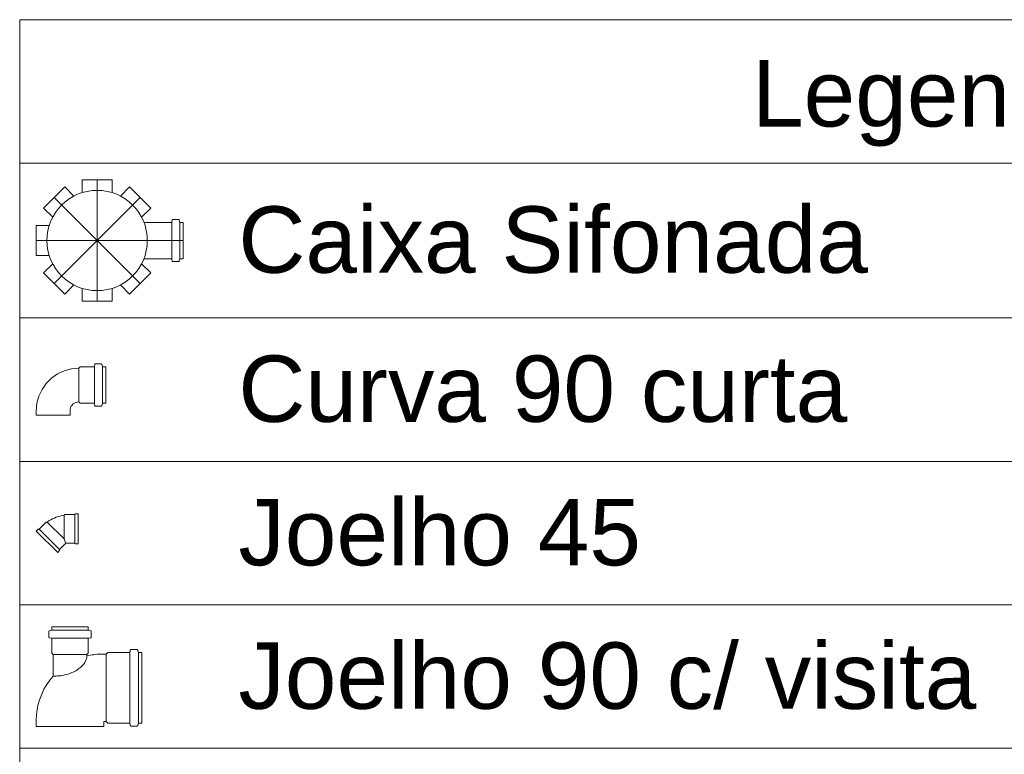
# Model space of a CAD drawing. Header units: millimetres. Extents: x 567 to 934, y -1 to 364.
# Tile 238 of 256: x 708.75 to 711.71, y 95.31 to 97.52. Entities that reach past the tile are written whole.
import ezdxf

# ---------------------------------------------------------------- set-up
doc = ezdxf.new("R2010")
doc.units = ezdxf.units.MM
doc.header["$MEASUREMENT"] = 0
doc.linetypes.add('DASHDOT', pattern=[2.54, 1.27, -0.635, 0, -0.635])
doc.linetypes.add('NULL', pattern=[0])
for name, color, linetype, lineweight in [('DI-Hachuras Tabelas', 251, 'Continuous', 0), ('DI-Tabelas', 7, 'Continuous', 13), ('Simbolos', 14, 'Continuous', 20), ('Simbolos_int', 14, 'Continuous', 15)]:
    doc.layers.add(name, color=color, linetype=linetype, lineweight=lineweight)
doc.styles.add('Arial', font='arial.ttf')

msp = doc.modelspace()

# ---------------------------------------------------------------- linework, layer by layer
at = {"layer": 'DI-Hachuras Tabelas'}
msp.add_lwpolyline([(708.746, 97.5233), (715.4981, 97.5233), (715.4981, 97.0913), (708.746, 97.0913), (708.746, 97.5233)], dxfattribs=at)
at = {"layer": 'DI-Tabelas'}
for p, q in [((708.746, 97.0913), (708.746, 97.5233)), ((708.746, 97.5233), (715.4981, 97.5233)), ((715.4981, 97.0913), (708.746, 97.0913)), ((708.746, 96.6253), (708.746, 97.0913)), ((709.354, 96.6253), (708.746, 96.6253)), ((708.746, 96.1933), (708.746, 96.6253)), ((715.4981, 96.6253), (709.354, 96.6253)), ((709.354, 96.1933), (708.746, 96.1933)), ((708.746, 95.7613), (708.746, 96.1933)), ((715.4981, 96.1933), (709.354, 96.1933)), ((709.354, 95.7613), (708.746, 95.7613)), ((708.746, 95.3293), (708.746, 95.7613)), ((715.4981, 95.7613), (709.354, 95.7613)), ((709.354, 95.3293), (708.746, 95.3293)), ((708.746, 94.8973), (708.746, 95.3293)), ((715.4981, 95.3293), (709.354, 95.3293))]:
    msp.add_line(p, q, dxfattribs=at)
at = {"layer": 'Simbolos'}
for p, q in [((708.934, 97.0413), (708.934, 97.0024)), ((708.934, 97.0413), (709.024, 97.0413)), ((709.024, 97.0413), (709.024, 97.0024)), ((708.8177, 96.9559), (708.8814, 97.0195)), ((708.8814, 97.0195), (708.9089, 96.992)), ((709.0765, 97.0195), (709.0491, 96.992)), ((709.0765, 97.0195), (709.1402, 96.9559)), ((708.8177, 96.9559), (708.8452, 96.9284)), ((709.1402, 96.9559), (709.1127, 96.9284)), ((709.2043, 96.9201), (709.2038, 96.9148)), ((709.2238, 96.9219), (709.2063, 96.9219)), ((709.2257, 96.9204), (709.2273, 96.9145)), ((708.796, 96.8133), (708.796, 96.9033)), ((708.796, 96.9033), (708.8348, 96.9033)), ((709.2018, 96.913), (709.1197, 96.913)), ((709.238, 96.913), (709.2293, 96.913)), ((709.238, 96.913), (709.238, 96.8036)), ((708.796, 96.8133), (708.8348, 96.8133)), ((709.2018, 96.8036), (709.1197, 96.8036)), ((709.2043, 96.7965), (709.2038, 96.8018)), ((709.2257, 96.7962), (709.2273, 96.8021)), ((709.238, 96.8036), (709.2293, 96.8036)), ((708.8177, 96.7607), (708.8452, 96.7882)), ((709.1402, 96.7607), (709.1127, 96.7882)), ((709.2238, 96.7947), (709.2063, 96.7947)), ((708.8814, 96.6971), (708.8177, 96.7607)), ((709.1402, 96.7607), (709.0765, 96.6971)), ((708.8814, 96.6971), (708.9089, 96.7246)), ((708.934, 96.6753), (708.934, 96.7142)), ((709.024, 96.6753), (709.024, 96.7142)), ((709.0765, 96.6971), (709.0491, 96.7246)), ((709.024, 96.6753), (708.934, 96.6753)), ((708.9275, 96.4778), (708.9235, 96.4738)), ((708.9693, 96.4778), (708.9275, 96.4778)), ((708.9718, 96.4849), (708.9713, 96.4796)), ((708.9913, 96.4867), (708.9738, 96.4867)), ((708.9932, 96.4852), (708.9948, 96.4793)), ((709.0055, 96.4778), (708.9968, 96.4778)), ((709.0055, 96.4778), (709.0055, 96.3684)), ((708.9275, 96.3684), (708.9235, 96.3724)), ((708.9693, 96.3684), (708.9275, 96.3684)), ((708.9718, 96.3613), (708.9713, 96.3666)), ((708.9913, 96.3595), (708.9738, 96.3595)), ((708.9932, 96.361), (708.9948, 96.3669)), ((709.0055, 96.3684), (708.9968, 96.3684)), ((708.796, 96.3459), (708.796, 96.3319)), ((708.8974, 96.3459), (708.8974, 96.3319)), ((708.8821, 96.0337), (708.8797, 96.0313)), ((708.9121, 96.0337), (708.8821, 96.0337)), ((708.9141, 96.0357), (708.9121, 96.0337)), ((708.9221, 96.0357), (708.9141, 96.0357)), ((708.9221, 95.9445), (708.9221, 96.0357)), ((708.8045, 95.9891), (708.8257, 96.0103)), ((708.8257, 96.0103), (708.8291, 96.0103)), ((708.796, 95.9834), (708.8016, 95.9891)), ((708.8605, 95.9189), (708.796, 95.9834)), ((708.8016, 95.9891), (708.8045, 95.9891)), ((708.8661, 95.9274), (708.8852, 95.9465)), ((708.9121, 95.9465), (708.8852, 95.9465)), ((708.9141, 95.9445), (708.9121, 95.9465)), ((708.9221, 95.9445), (708.9141, 95.9445)), ((708.8605, 95.9189), (708.8661, 95.9246)), ((708.8661, 95.9246), (708.8661, 95.9274)), ((708.834, 95.6811), (708.834, 95.6636)), ((708.8354, 95.6831), (708.8414, 95.6847)), ((708.8429, 95.6953), (708.9523, 95.6953)), ((708.8429, 95.6953), (708.8429, 95.6866)), ((708.9523, 95.6953), (708.9523, 95.6866)), ((708.9597, 95.6831), (708.9537, 95.6847)), ((708.9612, 95.6811), (708.9612, 95.6636)), ((708.8358, 95.6616), (708.841, 95.6612)), ((708.8429, 95.6162), (708.8429, 95.6592)), ((708.9523, 95.6162), (708.9523, 95.6592)), ((708.9593, 95.6616), (708.9541, 95.6612)), ((708.8429, 95.6162), (708.8469, 95.6122)), ((708.9523, 95.6162), (708.9483, 95.6122)), ((709.0115, 95.6178), (709.0066, 95.6129)), ((709.0759, 95.6178), (709.0115, 95.6178)), ((709.0783, 95.6248), (709.0779, 95.6196)), ((709.0992, 95.6266), (709.0803, 95.6266)), ((709.1012, 95.6251), (709.1027, 95.6193)), ((709.1136, 95.6178), (709.1047, 95.6178)), ((709.1136, 95.6178), (709.1136, 95.4048)), ((708.8469, 95.5469), (708.8469, 95.6122)), ((708.9483, 95.6074), (708.9483, 95.6122)), ((709.0066, 95.6129), (708.9948, 95.6129)), ((708.796, 95.3953), (708.796, 95.4141)), ((709.0066, 95.4097), (708.9992, 95.4097)), ((708.9992, 95.3953), (708.9992, 95.4097)), ((709.0115, 95.4048), (709.0066, 95.4097)), ((709.0759, 95.4048), (709.0115, 95.4048)), ((709.0783, 95.3978), (709.0779, 95.403)), ((709.0992, 95.396), (709.0803, 95.396)), ((709.1012, 95.3975), (709.1027, 95.4033)), ((709.1136, 95.4048), (709.1047, 95.4048))]:
    msp.add_line(p, q, dxfattribs=at)
for points in [[(709.2063, 96.9219), (709.2059, 96.9219), (709.2056, 96.9218), (709.2053, 96.9217), (709.205, 96.9215), (709.2048, 96.9212), (709.2046, 96.921), (709.2044, 96.9207), (709.2043, 96.9204), (709.2043, 96.9201)], [(709.2257, 96.9204), (709.2256, 96.9207), (709.2255, 96.9209), (709.2253, 96.9212), (709.2251, 96.9214), (709.2249, 96.9216), (709.2246, 96.9217), (709.2244, 96.9218), (709.2241, 96.9219), (709.2238, 96.9219)], [(709.2018, 96.913), (709.2021, 96.913), (709.2025, 96.9131), (709.2028, 96.9132), (709.203, 96.9134), (709.2033, 96.9136), (709.2035, 96.9139), (709.2036, 96.9142), (709.2038, 96.9145), (709.2038, 96.9148)], [(709.2273, 96.9145), (709.2274, 96.9142), (709.2276, 96.9139), (709.2277, 96.9137), (709.2279, 96.9135), (709.2282, 96.9133), (709.2284, 96.9132), (709.2287, 96.9131), (709.229, 96.913), (709.2293, 96.913)], [(709.2038, 96.8018), (709.2038, 96.8021), (709.2036, 96.8024), (709.2035, 96.8027), (709.2033, 96.8029), (709.203, 96.8032), (709.2028, 96.8034), (709.2025, 96.8035), (709.2021, 96.8036), (709.2018, 96.8036)], [(709.2293, 96.8036), (709.229, 96.8036), (709.2287, 96.8035), (709.2284, 96.8034), (709.2282, 96.8033), (709.2279, 96.8031), (709.2277, 96.8029), (709.2276, 96.8026), (709.2274, 96.8024), (709.2273, 96.8021)], [(709.2043, 96.7965), (709.2043, 96.7962), (709.2044, 96.7959), (709.2046, 96.7956), (709.2048, 96.7953), (709.205, 96.7951), (709.2053, 96.7949), (709.2056, 96.7948), (709.2059, 96.7947), (709.2063, 96.7947)], [(709.2238, 96.7947), (709.2241, 96.7947), (709.2244, 96.7948), (709.2246, 96.7949), (709.2249, 96.795), (709.2251, 96.7952), (709.2253, 96.7954), (709.2255, 96.7956), (709.2256, 96.7959), (709.2257, 96.7962)], [(708.9239, 96.4738), (708.9016, 96.4718), (708.8801, 96.4661), (708.8599, 96.4567), (708.8416, 96.4439), (708.8259, 96.4281), (708.8131, 96.4098), (708.8037, 96.3896), (708.7979, 96.3681), (708.796, 96.3459)], [(708.9693, 96.4778), (708.9696, 96.4778), (708.97, 96.4779), (708.9703, 96.478), (708.9705, 96.4782), (708.9708, 96.4784), (708.971, 96.4787), (708.9711, 96.479), (708.9713, 96.4793), (708.9713, 96.4796)], [(708.9738, 96.4867), (708.9734, 96.4867), (708.9731, 96.4866), (708.9728, 96.4865), (708.9725, 96.4863), (708.9723, 96.486), (708.9721, 96.4858), (708.9719, 96.4855), (708.9718, 96.4852), (708.9718, 96.4849)], [(708.9932, 96.4852), (708.9931, 96.4855), (708.993, 96.4857), (708.9928, 96.486), (708.9926, 96.4862), (708.9924, 96.4864), (708.9921, 96.4865), (708.9919, 96.4866), (708.9916, 96.4867), (708.9913, 96.4867)], [(708.9948, 96.4793), (708.9949, 96.479), (708.9951, 96.4787), (708.9952, 96.4785), (708.9954, 96.4783), (708.9957, 96.4781), (708.9959, 96.478), (708.9962, 96.4779), (708.9965, 96.4778), (708.9968, 96.4778)], [(708.9239, 96.3724), (708.9193, 96.372), (708.9148, 96.3708), (708.9106, 96.3688), (708.9068, 96.3662), (708.9036, 96.3629), (708.9009, 96.3591), (708.899, 96.355), (708.8978, 96.3505), (708.8974, 96.3459)], [(708.9713, 96.3666), (708.9713, 96.3669), (708.9711, 96.3672), (708.971, 96.3675), (708.9708, 96.3677), (708.9705, 96.368), (708.9703, 96.3682), (708.97, 96.3683), (708.9696, 96.3684), (708.9693, 96.3684)], [(708.9718, 96.3613), (708.9718, 96.361), (708.9719, 96.3607), (708.9721, 96.3604), (708.9723, 96.3601), (708.9725, 96.3599), (708.9728, 96.3597), (708.9731, 96.3596), (708.9734, 96.3595), (708.9738, 96.3595)], [(708.9913, 96.3595), (708.9916, 96.3595), (708.9919, 96.3596), (708.9921, 96.3597), (708.9924, 96.3598), (708.9926, 96.36), (708.9928, 96.3602), (708.993, 96.3604), (708.9931, 96.3607), (708.9932, 96.361)], [(708.9968, 96.3684), (708.9965, 96.3684), (708.9962, 96.3683), (708.9959, 96.3682), (708.9957, 96.3681), (708.9954, 96.3679), (708.9952, 96.3677), (708.9951, 96.3674), (708.9949, 96.3672), (708.9948, 96.3669)], [(708.8797, 96.0313), (708.8736, 96.0301), (708.8677, 96.0287), (708.8618, 96.027), (708.856, 96.0249), (708.8503, 96.0226), (708.8448, 96.0199), (708.8394, 96.017), (708.8341, 96.0138), (708.8291, 96.0103)], [(708.8354, 95.6831), (708.8352, 95.683), (708.8349, 95.6828), (708.8347, 95.6827), (708.8345, 95.6825), (708.8343, 95.6822), (708.8341, 95.682), (708.834, 95.6817), (708.834, 95.6814), (708.834, 95.6811)], [(708.8414, 95.6847), (708.8416, 95.6848), (708.8419, 95.6849), (708.8421, 95.6851), (708.8423, 95.6853), (708.8425, 95.6855), (708.8427, 95.6857), (708.8428, 95.686), (708.8428, 95.6863), (708.8429, 95.6866)], [(708.9523, 95.6866), (708.9523, 95.6863), (708.9523, 95.686), (708.9524, 95.6857), (708.9526, 95.6855), (708.9528, 95.6853), (708.953, 95.6851), (708.9532, 95.6849), (708.9535, 95.6848), (708.9537, 95.6847)], [(708.9612, 95.6811), (708.9611, 95.6814), (708.9611, 95.6817), (708.961, 95.682), (708.9608, 95.6822), (708.9606, 95.6825), (708.9604, 95.6827), (708.9602, 95.6828), (708.9599, 95.683), (708.9597, 95.6831)], [(708.834, 95.6636), (708.834, 95.6633), (708.8341, 95.6629), (708.8342, 95.6626), (708.8344, 95.6624), (708.8346, 95.6621), (708.8349, 95.6619), (708.8351, 95.6618), (708.8355, 95.6617), (708.8358, 95.6616)], [(708.8429, 95.6592), (708.8428, 95.6595), (708.8427, 95.6598), (708.8426, 95.6601), (708.8424, 95.6604), (708.8422, 95.6606), (708.842, 95.6608), (708.8417, 95.661), (708.8414, 95.6611), (708.841, 95.6611)], [(708.9541, 95.6611), (708.9538, 95.6611), (708.9534, 95.661), (708.9532, 95.6608), (708.9529, 95.6606), (708.9527, 95.6604), (708.9525, 95.6601), (708.9524, 95.6598), (708.9523, 95.6595), (708.9523, 95.6592)], [(708.9593, 95.6616), (708.9597, 95.6617), (708.96, 95.6618), (708.9603, 95.6619), (708.9605, 95.6621), (708.9607, 95.6624), (708.9609, 95.6626), (708.961, 95.6629), (708.9611, 95.6633), (708.9612, 95.6636)], [(709.0759, 95.6178), (709.0762, 95.6178), (709.0765, 95.6179), (709.0768, 95.618), (709.0771, 95.6182), (709.0774, 95.6184), (709.0776, 95.6187), (709.0777, 95.619), (709.0778, 95.6193), (709.0779, 95.6196)], [(709.0803, 95.6266), (709.08, 95.6266), (709.0797, 95.6265), (709.0794, 95.6264), (709.0791, 95.6262), (709.0789, 95.6259), (709.0787, 95.6257), (709.0785, 95.6254), (709.0784, 95.6251), (709.0783, 95.6248)], [(709.1012, 95.6251), (709.1011, 95.6254), (709.1009, 95.6256), (709.1008, 95.6259), (709.1006, 95.6261), (709.1003, 95.6263), (709.1001, 95.6264), (709.0998, 95.6265), (709.0995, 95.6266), (709.0992, 95.6266)], [(709.1027, 95.6193), (709.1028, 95.619), (709.103, 95.6187), (709.1031, 95.6185), (709.1033, 95.6183), (709.1036, 95.6181), (709.1038, 95.618), (709.1041, 95.6179), (709.1044, 95.6178), (709.1047, 95.6178)], [(708.9111, 95.561), (708.9148, 95.563), (708.9185, 95.5652), (708.922, 95.5676), (708.9254, 95.5701), (708.9286, 95.5728), (708.9318, 95.5757), (708.9347, 95.5787), (708.9376, 95.5818), (708.9403, 95.5851)], [(708.9403, 95.5851), (708.9418, 95.5873), (708.9431, 95.5896), (708.9443, 95.592), (708.9453, 95.5944), (708.9462, 95.5969), (708.947, 95.5995), (708.9476, 95.6021), (708.948, 95.6047), (708.9483, 95.6074)], [(708.9948, 95.6129), (708.9895, 95.6128), (708.9843, 95.6126), (708.9791, 95.6123), (708.9739, 95.6118), (708.9688, 95.6112), (708.9636, 95.6104), (708.9585, 95.6095), (708.9533, 95.6085), (708.9483, 95.6074)], [(708.8731, 95.5482), (708.8775, 95.549), (708.8818, 95.55), (708.8862, 95.5512), (708.8905, 95.5524), (708.8947, 95.5539), (708.8989, 95.5554), (708.903, 95.5571), (708.9071, 95.559), (708.9111, 95.561)], [(708.8469, 95.5469), (708.8366, 95.5345), (708.8273, 95.5212), (708.8191, 95.5073), (708.8122, 95.4927), (708.8064, 95.4776), (708.8018, 95.4621), (708.7986, 95.4463), (708.7966, 95.4302), (708.796, 95.4141)], [(708.8469, 95.5469), (708.8498, 95.5469), (708.8527, 95.5469), (708.8556, 95.5469), (708.8585, 95.547), (708.8614, 95.5471), (708.8644, 95.5473), (708.8673, 95.5476), (708.8702, 95.5479), (708.8731, 95.5482)], [(709.0779, 95.403), (709.0778, 95.4033), (709.0777, 95.4036), (709.0776, 95.4039), (709.0774, 95.4041), (709.0771, 95.4044), (709.0768, 95.4046), (709.0765, 95.4047), (709.0762, 95.4048), (709.0759, 95.4048)], [(709.0783, 95.3978), (709.0784, 95.3975), (709.0785, 95.3972), (709.0787, 95.3969), (709.0789, 95.3966), (709.0791, 95.3964), (709.0794, 95.3962), (709.0797, 95.3961), (709.08, 95.396), (709.0803, 95.396)], [(709.0992, 95.396), (709.0995, 95.396), (709.0998, 95.3961), (709.1001, 95.3962), (709.1003, 95.3963), (709.1006, 95.3965), (709.1008, 95.3967), (709.1009, 95.3969), (709.1011, 95.3972), (709.1012, 95.3975)], [(709.1047, 95.4048), (709.1044, 95.4048), (709.1041, 95.4047), (709.1038, 95.4046), (709.1036, 95.4045), (709.1033, 95.4043), (709.1031, 95.4041), (709.103, 95.4038), (709.1028, 95.4036), (709.1027, 95.4033)]]:
    msp.add_lwpolyline(points, dxfattribs=at)
msp.add_circle((708.979, 96.8583), 0.151, dxfattribs=at)
at = {"layer": 'Simbolos_int', "linetype": 'DASHDOT'}
for p, q in [((708.979, 97.0413), (708.979, 96.6753)), ((708.8496, 96.9877), (709.1084, 96.7289)), ((709.1084, 96.9877), (708.8496, 96.7289)), ((708.796, 96.8583), (709.238, 96.8583))]:
    msp.add_line(p, q, dxfattribs=at)
at = {"layer": 'Simbolos_int'}
for p, q in [((709.2037, 96.913), (709.2037, 96.8036)), ((709.2277, 96.913), (709.2277, 96.8036)), ((708.9235, 96.4738), (708.9235, 96.3724)), ((708.9712, 96.4778), (708.9712, 96.3684)), ((708.9952, 96.4778), (708.9952, 96.3684)), ((708.8974, 96.3319), (708.796, 96.3319)), ((708.8797, 95.9596), (708.8797, 96.0313)), ((708.9121, 96.0337), (708.9121, 95.9465)), ((708.8291, 96.0103), (708.8797, 95.9596)), ((708.8661, 95.9274), (708.8045, 95.9891)), ((708.8797, 95.9596), (708.8821, 95.9538)), ((708.8821, 95.9538), (708.8852, 95.9465)), ((708.8429, 95.6851), (708.9523, 95.6851)), ((708.8429, 95.661), (708.9523, 95.661)), ((709.0777, 95.6178), (709.0777, 95.4048)), ((709.1031, 95.6178), (709.1031, 95.4048)), ((708.8469, 95.6122), (708.9483, 95.6122)), ((709.0066, 95.6129), (709.0066, 95.4097)), ((708.9992, 95.3953), (708.796, 95.3953))]:
    msp.add_line(p, q, dxfattribs=at)

# ---------------------------------------------------------------- texts
at = {"layer": 'DI-Tabelas', "linetype": 'NULL', "char_height": 0.2, "line_spacing_factor": 0.6, "style": 'Arial'}
for s, insert, width, attachment_point in [('Legenda - TÉRREO', (712.1995, 97.1413), 5.000305, 8), ('Caixa Sifonada', (709.404, 96.7583), 3.789329, 7), ('Curva 90 curta', (709.404, 96.3093), 3.664329, 7), ('Joelho 45', (709.404, 95.8773), 2.422866, 7), ('Joelho 90 c/ visita', (709.404, 95.4453), 4.441159, 7)]:
    msp.add_mtext(s, dxfattribs=dict(at, insert=insert, width=width, attachment_point=attachment_point))

doc.saveas('drawing.dxf')
